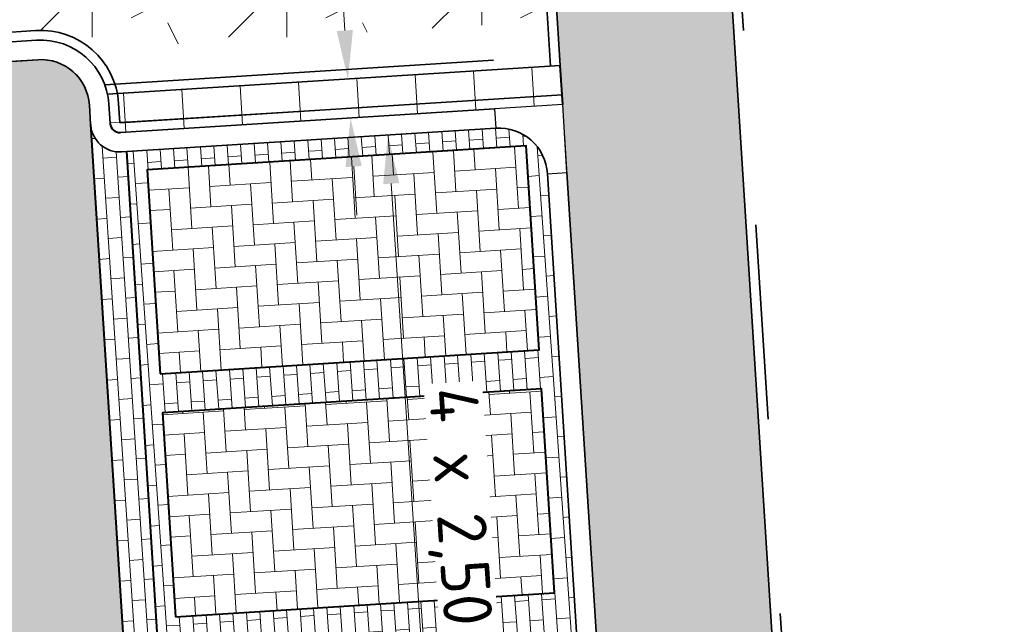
# Model space of a CAD drawing. Header units: metres. Extents: x 162305 to 163132, y 502542 to 502928.
# Tile 210 of 222: x 162576.26 to 162586.37, y 502831.37 to 502837.58. Entities that reach past the tile are written whole.
import ezdxf

# ---------------------------------------------------------------- set-up
doc = ezdxf.new("R2010")
doc.units = ezdxf.units.M
for name, pattern in [('VH-OPSLUITBAND-SO', [10, 4, -2, 2, -2]), ('VH-TROTTOIRBAND-SO', [15, 5, -2, 2, -2, 2, -2]), ('ZZ-HIDDEN-SO', [4, 2, -2])]:
    doc.linetypes.add(name, pattern=pattern)
for name, color, linetype, lineweight in [('N-BH-VH-KANTOPSLUITING_BETONRUG-G', 7, 'Continuous', 40), ('N-BH-VH-MATERIAALGRENS-G', 7, 'Continuous', 40), ('N-WE-GR-GRAS-A-200', 62, 'Continuous', 18), ('N-WE-VH-KANTOPSLUITING_BETONRUG-G', 7, 'ZZ-HIDDEN-SO', 35), ('N-WE-VH-KANTOPSLUITING_VOORKANTBAND-G', 50, 'Continuous', 35), ('N-WE-VH-OPENVERHARDING_BETONSTRAATSTEEN-A', 92, 'Continuous', 18), ('N-WE-VH-OPENVERHARDING_TEGEL-A', 92, 'Continuous', 18), ('NW-HOEKELEMENT PARKEERPLAATS', 2, 'Continuous', 30), ('X-XX-AL-M', 7, 'Continuous', 18)]:
    doc.layers.add(name, color=color, linetype=linetype, lineweight=lineweight)
for name, color, linetype, lineweight, true_color in [('N-BH-VH-VERHARDING_BETONSTRAATSTEEN-Matje', 253, 'Continuous', 13, 0x828282), ('N-BH-VH-VERHARDING_TEGEL-A', 253, 'Continuous', 13, 0x828282), ('N-BH-VH-VERHARDING_TEGEL-Grijs', 253, 'Continuous', 13, 0x828282), ('N-WE-VH-GOOT_BSS-G', 5, 'Continuous', 35, 0x0000ff), ('N-WE-VH-KANTOPSLUITING_OPSLUITBAND_100X200-G', 150, 'VH-OPSLUITBAND-SO', 35, 0x007fff), ('N-WE-VH-KANTOPSLUITING_TROTTOIRBAND_180X200-G', 6, 'VH-TROTTOIRBAND-SO', 35, 0xff00ff), ('N01-WE-VH-OPENVERHARDING_BETONSTRAATSTEEN-A', 32, 'Continuous', 18, 0xbd5e00)]:
    doc.layers.add(name, color=color, linetype=linetype, lineweight=lineweight, true_color=true_color)
doc.layers.add('X-XX-AL-HULPLIJN 01-G', color=1, linetype='Continuous', lineweight=18, true_color=0xff0000, plot=False)
doc.styles.add('NLCS-ISO-M200-T25', font='NLCS-ISO.ttf', dxfattribs={"height": 0.5})
doc.dimstyles.new('NLCS-M200-T25-PIJL_L2_H2', dxfattribs={"dimscale": 0.2, "dimtxt": 2.5, "dimasz": 2.5, "dimexe": 2, "dimexo": 2, "dimgap": 0.7, "dimtad": 1, "dimzin": 0, "dimdsep": 46, "dimtxsty": 'NLCS-ISO-M200-T25', "dimcen": 0, "dimdle": 2, "dimclrd": 256, "dimclre": 256, "dimclrt": 256, "dimazin": 0, "dimtfac": 1, "dimtdec": 3, "dimtofl": 0, "dimtmove": 0, "dimatfit": 3, "dimfxl": 2, "dimfxlon": 1, "dimtfillclr": 256, "dimtolj": 1, "dimtzin": 0, "dimlwd": -1, "dimlwe": -1, "dimarcsym": 0})
pattern_1 = [(0, (0, 0), (2, 2), [0.5, -1.5]), (0, (1.1, 1.2), (2, 2), [0.5, -1.5]), (90, (0.2, 0.7000000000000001), (-2, 2), [0.5, -1.5]), (90, (1, 1.4), (-2, 2), [0.5, -1.5]), (45, (0.4, 1.4), (0, 2.00000000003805), [0.5, -2.328427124]), (135, (1.1, 0), (-2.00000000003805, 0), [0.5, -2.328427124]), (26.56505119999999, (0.5, 0.6000000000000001), (2.000000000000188, 8.001289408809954e-10), [0.5, -3.972135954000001]), (26.56505119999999, (1.4, 1.6), (2.000000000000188, 8.001289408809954e-10), [0.5, -3.972135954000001]), (63.43494882, (1.4, 0), (1.019972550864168e-10, 2.000000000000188), [0.4999999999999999, -3.972135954]), (63.43494882, (0.5, 0.9), (1.019972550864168e-10, 2.000000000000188), [0.4999999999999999, -3.972135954]), (63.43494882, (1.2, 0.4), (1.019972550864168e-10, 2.000000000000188), [0.4999999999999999, -3.972135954]), (116.5650512, (0, 1.1), (-8.00129740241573e-10, 2.000000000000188), [0.4999999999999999, -3.972135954]), (153.43494882, (0.4, 0.3), (-2.000000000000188, 1.019979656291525e-10), [0.5, -3.972135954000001])]

# ---------------------------------------------------------------- blocks, each defined once
blk = doc.blocks.new('*D355')
at = {"layer": 'Defpoints', "color": 0, "transparency": 16777216}
for p in [(162580.0399379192, 502836.3959186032), (162580.690667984, 502826.4170761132), (162580.7012617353, 502826.4177669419)]:
    blk.add_point(p, dxfattribs=at)
at = {"layer": 'X-XX-AL-M', "transparency": 16777216}
for p, q in [((162580.0399379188, 502836.3959186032), (162579.64078571, 502836.3698894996)), ((162580.0724743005, 502835.8969783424), (162580.6581316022, 502826.916016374)), ((162580.690667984, 502826.4170761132), (162580.2915157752, 502826.3910470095))]:
    blk.add_line(p, q, dxfattribs=at)
for points in [[(162580.1556310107, 502835.9024010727), (162579.9893175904, 502835.8915556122), (162580.0399379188, 502836.3959186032)], [(162580.7412883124, 502826.9214391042), (162580.5749748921, 502826.9105936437), (162580.690667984, 502826.4170761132)]]:
    blk.add_solid(points, dxfattribs=at)
at = {"layer": 'X-XX-AL-M', "transparency": 16777216, "insert": (162580.8043703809, 502831.4351293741), "char_height": 0.5, "attachment_point": 5, "rotation": 273.7310310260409, "style": 'NLCS-ISO-M200-T25', "bg_fill": 3, "box_fill_scale": 1.1, "bg_fill_color": 256, "bg_fill_true_color": 13158600, "bg_fill_transparency": 0}
blk.add_mtext('\\A1;4 x 2,50 = 10.00', dxfattribs=at)
blk = doc.blocks.new('*D356')
at = {"layer": 'Defpoints', "color": 0, "transparency": 16777216}
for p in [(162579.6285651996, 502836.9707292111), (162579.8085982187, 502836.98246934), (162579.9121874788, 502836.5882285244)]:
    blk.add_point(p, dxfattribs=at)
at = {"layer": 'X-XX-AL-M', "transparency": 16777216}
for p, q in [((162579.5960288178, 502837.469669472), (162579.4704383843, 502839.3955788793)), ((162579.6285651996, 502836.9707292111), (162579.2294129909, 502836.9447001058)), ((162579.6546038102, 502836.5714312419), (162579.2554516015, 502836.5454021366)), ((162579.6871401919, 502836.0724909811), (162579.7196765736, 502835.5735507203))]:
    blk.add_line(p, q, dxfattribs=at)
for points in [[(162579.679185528, 502837.4750922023), (162579.5128721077, 502837.4642467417), (162579.6285651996, 502836.9707292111)], [(162579.7702969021, 502836.0779137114), (162579.6039834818, 502836.0670682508), (162579.6546038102, 502836.5714312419)]]:
    blk.add_solid(points, dxfattribs=at)
at = {"layer": 'X-XX-AL-M', "transparency": 16777216, "insert": (162579.9061388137, 502838.7074726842), "char_height": 0.5, "attachment_point": 5, "rotation": 273.73103102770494, "style": 'NLCS-ISO-M200-T25', "bg_fill": 3, "box_fill_scale": 1.1, "bg_fill_color": 256, "bg_fill_true_color": 13158600, "bg_fill_transparency": 0}
blk.add_mtext('\\A1;0.40', dxfattribs=at)

msp = doc.modelspace()

# ---------------------------------------------------------------- hatches: boundary and pattern name
at = {"layer": 'N-WE-GR-GRAS-A-200'}
h = msp.add_hatch(dxfattribs=at)
h.set_pattern_fill('AGR-GRAS_02-SO', color=256, scale=0.2, style=0, pattern_type=2)
h.set_pattern_definition(pattern_1)
h.paths.add_polyline_path([(162421.5165590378, 502819.7260517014), (162435.0341480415, 502820.5761715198), (162435.1688183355, 502820.4316233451), (162435.3426501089, 502820.2749681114), (162435.552850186, 502820.1206294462), (162435.8967156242, 502819.9441172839), (162436.2277402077, 502819.8405780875), (162436.6488709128, 502819.7886927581), (162442.0138132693, 502820.0949395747), (162442.1810611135, 502820.2103278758), (162442.3248732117, 502817.9525913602), (162445.007909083, 502818.1234939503), (162446.2444226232, 502817.2507322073), (162443.1915292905, 502817.0609060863), (162443.5109028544, 502811.9245559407), (162442.5054510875, 502811.8576059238), (162442.17, 502817.226), (162424.634, 502816.1300000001), (162424.643, 502815.982), (162424.9671399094, 502810.7714661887), (162422.0807124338, 502810.5898051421)])
edge = h.paths.add_edge_path(flags=16)
edge.add_ellipse((162362.043387, 502852.5697739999), major_axis=(-0.002383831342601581, 0.03742427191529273), ratio=0.9992283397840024, start_angle=0, end_angle=360, ccw=False)
edge = h.paths.add_edge_path(flags=16)
edge.add_ellipse((162362.5847170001, 502843.0740939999), major_axis=(-0.002383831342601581, 0.03742427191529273), ratio=0.9992283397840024, start_angle=0, end_angle=360, ccw=False)
edge = h.paths.add_edge_path(flags=16)
edge.add_ellipse((162361.374981, 502862.4700579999), major_axis=(-0.002383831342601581, 0.03742427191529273), ratio=0.9992283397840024, start_angle=0, end_angle=360, ccw=False)
h.paths.add_polyline_path([(162362.2190213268, 502859.5504481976), (162362.3188333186, 502859.5565773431), (162363.5149332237, 502840.0783135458), (162363.4151212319, 502840.0721844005), (162363.4427023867, 502839.6230304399), (162363.5425143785, 502839.6291595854), (162363.6292576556, 502838.2165615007), (162362.8224999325, 502838.1585549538), (162362.7862460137, 502838.484052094), (162362.7876825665, 502838.4841989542), (162362.7580411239, 502838.7741446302), (162362.163, 502845.4909999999), (162360.89836909, 502866.6763346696), (162361.8778000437, 502866.7387219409), (162362.2912521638, 502860.0057313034), (162362.191440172, 502859.9996021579)])
h.paths.add_polyline_path([(162370.3601271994, 502859.1295107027), (162370.1821962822, 502861.9228857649), (162370.463, 502861.9199999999), (162370.486, 502861.4019999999), (162370.7786257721, 502861.4149999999), (162370.814, 502860.8959999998), (162371.3365986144, 502860.9349999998), (162371.387, 502859.961), (162371.777, 502859.9789999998), (162371.7795167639, 502859.2226011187)])
edge = h.paths.add_edge_path(flags=16)
edge.add_ellipse((162389.543764, 502924.3068979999), major_axis=(-0.002385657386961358, 0.03745293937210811), ratio=0.9992283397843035, start_angle=0, end_angle=360, ccw=False)
edge = h.paths.add_edge_path(flags=16)
edge.add_ellipse((162379.964316, 502923.7109299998), major_axis=(-0.002385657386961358, 0.03745293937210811), ratio=0.9992283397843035, start_angle=0, end_angle=360, ccw=False)
h.paths.add_polyline_path([(162371.042, 502923.0409999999), (162371.029, 502923.5469999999), (162371.0223638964, 502923.6548720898), (162398.1123599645, 502925.3046281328), (162398.1452615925, 502924.7643634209)])
edge = h.paths.add_edge_path(flags=16)
edge.add_ellipse((162472.361153, 502871.472719), major_axis=(-0.002385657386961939, 0.03745293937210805), ratio=0.9992283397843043, start_angle=0, end_angle=360, ccw=False)
edge = h.paths.add_edge_path(flags=16)
edge.add_ellipse((162472.2864730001, 502872.403486), major_axis=(-0.002385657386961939, 0.03745293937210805), ratio=0.9992283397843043, start_angle=0, end_angle=360, ccw=False)
edge = h.paths.add_edge_path(flags=16)
edge.add_ellipse((162481.3114880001, 502872.9735409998), major_axis=(-0.002385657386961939, 0.03745293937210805), ratio=0.9992283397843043, start_angle=0, end_angle=360, ccw=False)
edge = h.paths.add_edge_path(flags=16)
edge.add_ellipse((162481.4002010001, 502872.0775119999), major_axis=(-0.002385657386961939, 0.03745293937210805), ratio=0.9992283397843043, start_angle=0, end_angle=360, ccw=False)
edge = h.paths.add_edge_path(flags=16)
edge.add_ellipse((162491.4805440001, 502873.637313), major_axis=(-0.002385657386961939, 0.03745293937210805), ratio=0.9992283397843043, start_angle=0, end_angle=360, ccw=False)
edge = h.paths.add_edge_path()
edge.add_line((162491.6143036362, 502871.717545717), (162490.495948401, 502871.6572610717))
edge.add_line((162490.495948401, 502871.6572610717), (162490.4911206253, 502871.770458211))
edge.add_line((162490.4911206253, 502871.770458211), (162478.1572766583, 502870.9921482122))
edge.add_line((162478.1572766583, 502870.9921482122), (162470.9743753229, 502870.6049558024))
edge.add_line((162470.9743753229, 502870.6049558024), (162470.8563556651, 502872.5000220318))
edge.add_line((162470.8563556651, 502872.5000220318), (162485.6270000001, 502873.4150000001))
edge.add_line((162485.6270000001, 502873.4150000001), (162493.227, 502873.874))
edge.add_line((162493.227, 502873.874), (162492.8458826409, 502880.3916842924))
edge.add_line((162492.8458826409, 502880.3916842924), (162493.9870089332, 502880.4646632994))
edge.add_line((162493.9870089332, 502880.4646632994), (162494.5185704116, 502871.8740994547))
edge.add_line((162494.5185704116, 502871.8740994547), (162491.6457403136, 502871.7192403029))
edge.add_ellipse((162491.6281880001, 502871.7524060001), major_axis=(-0.002385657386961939, 0.03745293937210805), ratio=0.9992283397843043, start_angle=204.2610710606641, end_angle=514.6215030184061)
h.paths.add_polyline_path([(162503.0755587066, 502855.4427169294), (162503.1753678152, 502855.4488928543), (162503.1815437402, 502855.3490837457), (162507.7228581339, 502855.6300883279), (162508.3250288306, 502845.8984091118), (162508.8258166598, 502845.9293965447), (162509.9220368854, 502845.9962164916), (162508.4797209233, 502869.3054814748), (162502.5611213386, 502868.9392541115), (162502.3616388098, 502868.2951169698), (162502.3731368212, 502866.8913389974)])
h.paths.add_polyline_path([(162538.7342247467, 502870.4526310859), (162538.7367962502, 502870.458550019), (162538.7430412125, 502870.4777147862), (162538.7473811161, 502870.496931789), (162538.7498959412, 502870.5159468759), (162538.7507036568, 502870.5345366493), (162538.7498980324, 502870.5531265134), (162538.7473853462, 502870.5721418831), (162538.7430476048, 502870.5913593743), (162538.7368047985, 502870.6105248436), (162538.7286236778, 502870.6293614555), (162538.7222540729, 502870.6408522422), (162538.7033428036, 502870.9382040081), (162537.9507959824, 502870.8903428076), (162537.9680789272, 502870.6185940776), (162537.964609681, 502870.6106081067), (162537.9583653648, 502870.5914438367), (162537.9540258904, 502870.5722273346), (162537.9515112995, 502870.5532127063), (162537.9507036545, 502870.5346233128), (162537.9515092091, 502870.5160338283), (162537.9540216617, 502870.4970189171), (162537.9583589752, 502870.4778019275), (162537.964601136, 502870.4586369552), (162537.9727813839, 502870.4398007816), (162537.9803143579, 502870.4262100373), (162537.9986571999, 502870.137795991), (162538.7512040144, 502870.1856571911)], flags=16)
edge = h.paths.add_edge_path(flags=16)
edge.add_ellipse((162531.9063522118, 502869.9819825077), major_axis=(-0.2500000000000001, 0), ratio=1, start_angle=-146.51130248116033, end_angle=206.7590416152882, ccw=False)
edge.add_line((162532.1148508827, 502870.1199256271), (162532.1295791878, 502870.0945423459))
edge = h.paths.add_edge_path(flags=16)
edge.add_ellipse((162511.918555, 502869.277477), major_axis=(-0.00238565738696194, 0.03745293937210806), ratio=0.9992283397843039, start_angle=0, end_angle=360, ccw=False)
edge = h.paths.add_edge_path(flags=16)
edge.add_ellipse((162522.496849, 502868.4620289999), major_axis=(-0.00238565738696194, 0.03745293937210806), ratio=0.9992283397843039, start_angle=0, end_angle=360, ccw=False)
edge = h.paths.add_edge_path(flags=16)
edge.add_ellipse((162522.447144, 502869.8904319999), major_axis=(-0.00238565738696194, 0.03745293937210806), ratio=0.9992283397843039, start_angle=0, end_angle=360, ccw=False)
edge = h.paths.add_edge_path(flags=16)
edge.add_ellipse((162532.378619, 502869.05672), major_axis=(-0.00238565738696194, 0.03745293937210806), ratio=0.9992283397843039, start_angle=0, end_angle=360, ccw=False)
edge = h.paths.add_edge_path()
edge.add_line((162511.9016605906, 502867.7473060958), (162510.2102112, 502867.6449842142))
edge.add_line((162510.2102112, 502867.6449842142), (162510.1085309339, 502869.3060766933))
edge.add_line((162510.1085309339, 502869.3060766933), (162538.7403474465, 502871.0777381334))
edge.add_line((162538.7403474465, 502871.0777381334), (162538.8441031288, 502869.3771517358))
edge.add_line((162538.8441031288, 502869.3771517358), (162511.9425193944, 502867.7497777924))
edge.add_ellipse((162511.920191, 502867.7799310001), major_axis=(-0.00238565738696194, 0.03745293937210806), ratio=0.9992283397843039, start_angle=212.895373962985, end_angle=506.7391838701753)
edge = h.paths.add_edge_path(flags=16)
edge.add_ellipse((162554.016631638, 502704.4069191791), major_axis=(-0.2500000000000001, 0), ratio=1, start_angle=-19.78060631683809, end_angle=333.4897362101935, ccw=False)
edge.add_line((162553.7813827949, 502704.4915240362), (162553.7929180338, 502704.5185087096))
edge = h.paths.add_edge_path()
edge.add_ellipse((162551.4431023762, 502714.7606002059), major_axis=(-0.5786424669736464, 0), ratio=1, start_angle=88.32756619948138, end_angle=98.42476321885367)
edge.add_line((162551.5278796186, 502714.1882018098), (162556.303, 502714.513))
edge.add_line((162556.303, 502714.513), (162556.577, 502710.1250000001))
edge.add_line((162556.577, 502710.1250000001), (162556.776, 502710.137))
edge.add_line((162556.776, 502710.137), (162556.8456714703, 502709.2360332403))
edge.add_line((162556.8456714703, 502709.2360332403), (162552.7317102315, 502708.9739843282))
edge.add_line((162552.7317102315, 502708.9739843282), (162552.9859847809, 502704.982074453))
edge.add_line((162552.9859847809, 502704.982074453), (162557.1540978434, 502705.2475726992))
edge.add_line((162557.1540978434, 502705.2475726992), (162557.1710000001, 502705.029))
edge.add_line((162557.1710000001, 502705.029), (162577.095, 502706.273))
edge.add_line((162577.095, 502706.273), (162577.2190000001, 502706.8259999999))
edge.add_line((162577.2190000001, 502706.8259999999), (162577.3048540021, 502705.3783479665))
edge.add_line((162577.3048540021, 502705.3783479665), (162549.7918656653, 502703.6927452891))
edge.add_line((162549.7918656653, 502703.6927452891), (162549.1598177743, 502713.8137040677))
edge.add_line((162549.1598177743, 502713.8137040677), (162549.361875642, 502713.8262496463))
edge.add_line((162549.361875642, 502713.8262496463), (162549.3556780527, 502713.9260674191))
edge.add_line((162549.3556780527, 502713.9260674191), (162550.2635827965, 502713.9824417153))
edge.add_ellipse((162550.2202014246, 502714.6810961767), major_axis=(-0.7000000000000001, 0), ratio=1, start_angle=93.55309047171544, end_angle=128.9931781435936)
edge.add_line((162550.6606609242, 502714.1370415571), (162551.426214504, 502714.1822042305))
edge = h.paths.add_edge_path(flags=16)
edge.add_ellipse((162508.182291, 502708.9626890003), major_axis=(-0.002385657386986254, 0.03745293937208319), ratio=0.9992283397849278, start_angle=0, end_angle=360, ccw=False)
edge = h.paths.add_edge_path(flags=16)
edge.add_ellipse((162498.418432, 502708.1386420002), major_axis=(-0.002385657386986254, 0.03745293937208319), ratio=0.9992283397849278, start_angle=0, end_angle=360, ccw=False)
edge = h.paths.add_edge_path(flags=16)
edge.add_ellipse((162487.92888, 502707.676082), major_axis=(-0.002385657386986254, 0.03745293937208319), ratio=0.9992283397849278, start_angle=0, end_angle=360, ccw=False)
edge = h.paths.add_edge_path(flags=16)
edge.add_ellipse((162478.21442, 502707.1048410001), major_axis=(-0.002385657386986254, 0.03745293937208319), ratio=0.9992283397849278, start_angle=0, end_angle=360, ccw=False)
h.paths.add_polyline_path([(162476.6849999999, 502707.0870000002), (162505.879, 502708.9120000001), (162539.79, 502710.978), (162539.8512384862, 502709.9872224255), (162476.7460532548, 502706.0992192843)])
edge = h.paths.add_edge_path(flags=16)
edge.add_ellipse((162395.834261, 502721.3618740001), major_axis=(-0.002383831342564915, 0.03742427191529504), ratio=0.999228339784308, start_angle=0, end_angle=360, ccw=False)
edge = h.paths.add_edge_path(flags=16)
edge.add_ellipse((162396.470102, 502711.1848960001), major_axis=(-0.002383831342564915, 0.03742427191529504), ratio=0.999228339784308, start_angle=0, end_angle=360, ccw=False)
edge = h.paths.add_edge_path()
edge.add_line((162395.3827017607, 502731.7149209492), (162396.765, 502708.907))
edge.add_line((162396.765, 502708.907), (162397.0362159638, 502704.3002450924))
edge.add_line((162397.0362159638, 502704.3002450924), (162396.2952306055, 502704.2557530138))
edge.add_line((162396.2952306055, 502704.2557530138), (162395.7976409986, 502704.6969723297))
edge.add_line((162395.7976409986, 502704.6969723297), (162394.0179850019, 502733.9348903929))
edge.add_line((162394.0179850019, 502733.9348903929), (162394.9004865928, 502734.9337845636))
edge.add_line((162394.9004865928, 502734.9337845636), (162395.1865293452, 502734.9517658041))
edge.add_line((162395.1865293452, 502734.9517658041), (162395.3786342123, 502731.7820354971))
edge.add_ellipse((162395.364097, 502731.7474740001), major_axis=(-0.002383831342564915, 0.03742427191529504), ratio=0.999228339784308, start_angle=333.5251489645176, end_angle=566.1216927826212)
edge = h.paths.add_edge_path(flags=16)
edge.add_ellipse((162599.331135, 502707.3641609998), major_axis=(-0.002385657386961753, 0.03745293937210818), ratio=0.9992283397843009, start_angle=0, end_angle=360, ccw=False)
edge = h.paths.add_edge_path(flags=16)
edge.add_ellipse((162589.564927, 502706.8229459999), major_axis=(-0.002385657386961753, 0.03745293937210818), ratio=0.9992283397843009, start_angle=0, end_angle=360, ccw=False)
edge = h.paths.add_edge_path()
edge.add_ellipse((162583.9606018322, 502706.2395809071), major_axis=(-0.25, 0), ratio=1, start_angle=93.48921757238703, end_angle=273.4892176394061)
edge.add_line((162583.9453866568, 502706.4891174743), (162583.9425624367, 502706.5354361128))
edge.add_line((162583.9425624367, 502706.5354361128), (162608.977, 502708.0619999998))
edge.add_line((162608.977, 502708.0619999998), (162609.0222481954, 502707.3215365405))
edge.add_line((162609.0222481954, 502707.3215365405), (162583.9881483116, 502705.7878047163))
edge.add_line((162583.9881483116, 502705.7878047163), (162583.9758170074, 502705.9900443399))
edge = h.paths.add_edge_path(flags=16)
edge.add_ellipse((162616.1438289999, 502666.5185710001), major_axis=(-0.002383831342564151, 0.03742427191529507), ratio=0.9992283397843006, start_angle=0, end_angle=360, ccw=False)
edge = h.paths.add_edge_path(flags=16)
edge.add_ellipse((162615.418174, 502676.4011740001), major_axis=(-0.002383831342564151, 0.03742427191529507), ratio=0.9992283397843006, start_angle=0, end_angle=360, ccw=False)
edge = h.paths.add_edge_path()
edge.add_ellipse((162615.4285143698, 502664.8072041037), major_axis=(-0.25, 0), ratio=1, start_angle=33.48920055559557, end_angle=333.4892346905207)
edge.add_line((162615.2048017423, 502664.9187955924), (162615.1525454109, 502664.9448619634))
edge.add_line((162615.1525454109, 502664.9448619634), (162613.958497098, 502684.041838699))
edge.add_line((162613.958497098, 502684.041838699), (162615.1414976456, 502684.115805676))
edge.add_line((162615.1414976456, 502684.115805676), (162615.159, 502683.7990000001))
edge.add_line((162615.159, 502683.7990000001), (162616.3066053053, 502665.5481842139))
edge.add_line((162616.3066053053, 502665.5481842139), (162616.3033225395, 502665.5336481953))
edge.add_line((162616.3033225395, 502665.5336481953), (162616.3008077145, 502665.514633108))
edge.add_line((162616.3008077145, 502665.514633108), (162616.2999999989, 502665.4960433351))
edge.add_line((162616.2999999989, 502665.4960433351), (162616.3008056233, 502665.4774534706))
edge.add_line((162616.3008056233, 502665.4774534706), (162616.3033183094, 502665.4584381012))
edge.add_line((162616.3033183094, 502665.4584381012), (162616.3076560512, 502665.4392206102))
edge.add_line((162616.3076560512, 502665.4392206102), (162616.3138988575, 502665.4200551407))
edge.add_line((162616.3138988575, 502665.4200551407), (162616.314791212, 502665.4180005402))
edge.add_line((162616.314791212, 502665.4180005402), (162616.722, 502658.942))
edge.add_line((162616.722, 502658.942), (162615.5333526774, 502658.8544320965))
edge.add_line((162615.5333526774, 502658.8544320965), (162615.1717733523, 502664.6373404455))
edge.add_line((162615.1717733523, 502664.6373404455), (162615.2200169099, 502664.6692591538))
h.paths.add_polyline_path([(162613.8066207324, 502655.3830135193), (162613.5983157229, 502658.7118775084), (162613.6383711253, 502658.7148283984), (162613.9336933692, 502653.9916007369), (162582.143659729, 502652.0176703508), (162582.0627495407, 502653.3171170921)])
h.paths.add_polyline_path([(162630.4243863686, 502647.5564365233), (162630.6988101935, 502642.625785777), (162628.400261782, 502642.4938657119), (162627.7770362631, 502642.4580970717), (162627.7860277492, 502642.2775601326), (162603.4329293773, 502640.7654094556), (162603.1143130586, 502645.8967066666), (162602.0771908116, 502645.8411463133), (162602.1052835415, 502645.3920240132), (162602.140627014, 502645.3942347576), (162602.4673671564, 502640.0490361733), (162633.8554516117, 502641.9628847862), (162634.1446303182, 502641.9819357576), (162633.8808725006, 502644.367061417), (162633.7172807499, 502644.9995907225), (162633.3784737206, 502645.7268571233), (162632.876258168, 502646.363503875), (162632.2858631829, 502646.8539192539), (162631.6236958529, 502647.2106270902)])
edge = h.paths.add_edge_path(flags=16)
edge.add_ellipse((162567.844551, 502652.1996749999), major_axis=(-0.002385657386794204, 0.03745293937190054), ratio=0.9992283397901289, start_angle=0, end_angle=360, ccw=False)
edge = h.paths.add_edge_path()
edge.add_line((162548.0456737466, 502650.7682154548), (162548.0302749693, 502651.0150177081))
edge.add_line((162548.0302749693, 502651.0150177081), (162549.486, 502651.1087671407))
edge.add_line((162549.486, 502651.1087671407), (162549.486, 502650.5171653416))
edge.add_line((162549.486, 502650.5171653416), (162550.286, 502650.5171653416))
edge.add_line((162550.286, 502650.5171653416), (162550.286, 502651.1602875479))
edge.add_line((162550.286, 502651.1602875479), (162558.5596133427, 502651.6931124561))
edge.add_ellipse((162558.586846, 502651.7189099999), major_axis=(-0.002385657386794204, 0.03745293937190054), ratio=0.9992283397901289, start_angle=129.7834060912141, end_angle=230.2967654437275)
edge.add_line((162558.6171626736, 502651.6968186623), (162573.8774278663, 502652.679587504))
edge.add_line((162573.8774278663, 502652.679587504), (162573.9442433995, 502651.6087087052))
edge.add_line((162573.9442433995, 502651.6087087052), (162548.0933813, 502650.003587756))
edge.add_line((162548.0933813, 502650.003587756), (162548.0496484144, 502650.7045118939))
edge.add_ellipse((162548.027968, 502650.7351350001), major_axis=(-0.002385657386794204, 0.03745293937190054), ratio=0.9992283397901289, start_angle=211.6726546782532, end_angle=328.1783617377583)
edge = h.paths.add_edge_path(flags=16)
edge.add_ellipse((162430.664854, 502659.8648859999), major_axis=(-0.002385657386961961, 0.03745293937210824), ratio=0.999228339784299, start_angle=0, end_angle=360, ccw=False)
edge = h.paths.add_edge_path(flags=16)
edge.add_ellipse((162420.419076, 502659.6422339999), major_axis=(-0.002385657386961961, 0.03745293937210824), ratio=0.999228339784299, start_angle=0, end_angle=360, ccw=False)
edge = h.paths.add_edge_path(flags=16)
edge.add_ellipse((162411.255758, 502659.1550639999), major_axis=(-0.002385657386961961, 0.03745293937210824), ratio=0.999228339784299, start_angle=0, end_angle=360, ccw=False)
h.paths.add_polyline_path([(162435.5066193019, 502661.0433013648), (162435.3233302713, 502659.8573135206), (162409.6329158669, 502658.2621252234), (162409.5620526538, 502659.4211363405), (162417.3110000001, 502659.9086496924), (162417.3110000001, 502659.5641653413), (162418.1110000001, 502659.5641653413), (162418.1110000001, 502659.9623525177)])
edge = h.paths.add_edge_path()
edge.add_arc((162406.536, 502665.135), 0.2500000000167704, 314.1360549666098, 386.7590416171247)
edge.add_line((162406.759226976, 502665.2475598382), (162406.7444974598, 502665.27294495))
edge.add_arc((162406.5359999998, 502665.135), 0.2500000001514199, 33.48920055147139, 53.15212306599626)
edge.add_line((162406.685923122, 502665.3350576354), (162405.617, 502682.119))
edge.add_line((162405.617, 502682.119), (162404.587, 502699.361))
edge.add_line((162404.587, 502699.361), (162405.1143578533, 502699.3935952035))
edge.add_line((162405.1143578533, 502699.3935952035), (162407.5658656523, 502659.2976883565))
edge.add_line((162407.5658656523, 502659.2976883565), (162407.0728233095, 502659.2672141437))
edge.add_line((162407.0728233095, 502659.2672141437), (162407.068, 502659.3430000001))
edge.add_line((162407.068, 502659.3430000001), (162407.062, 502659.4299999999))
edge.add_line((162407.062, 502659.4299999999), (162406.7100911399, 502664.9555779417))
h.paths.add_polyline_path([(162384.1750049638, 502626.9891315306), (162385.0461632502, 502626.5921299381), (162372.824584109, 502599.0138271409), (162371.3350000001, 502595.4950000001), (162370.7215316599, 502593.4947695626), (162370.3940593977, 502591.742593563), (162370.27, 502590.8190000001), (162370.22, 502589.0400000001), (162370.38, 502587.0300000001), (162370.565, 502585.909), (162371.415, 502583.295), (162372.1925058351, 502581.7065360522), (162370.9084498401, 502584.3298946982), (162369.965918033, 502586.8058962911), (162369.7468094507, 502588.0398939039), (162369.6159284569, 502589.5431637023), (162369.6091660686, 502591.0279743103), (162369.7646776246, 502592.5846402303), (162370.1565436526, 502594.4288020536), (162370.7452851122, 502596.21519706), (162373.7388263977, 502603.1545829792), (162382.0728048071, 502622.3892297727), (162383.9823001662, 502627.0156439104)])
h.paths.add_polyline_path([(162633.5463762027, 502600.5126540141), (162633.8283551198, 502595.9714000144), (162634.9231162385, 502596.039376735), (162635.3607743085, 502596.0881576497), (162635.8073451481, 502596.2543479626), (162636.1271517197, 502596.4813361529), (162636.3947428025, 502596.7820698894), (162636.6092821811, 502597.1852952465), (162636.6796266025, 502597.5214881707), (162636.6916618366, 502597.8519463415), (162636.4580000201, 502601.6318122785), (162636.458, 502601.6900000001), (162604.9018155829, 502599.7525513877), (162604.8522315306, 502599.7495070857), (162605.1491306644, 502595.6509770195), (162605.3252974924, 502595.0911310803), (162605.5291921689, 502594.7712351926), (162606.0306337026, 502594.3268080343), (162606.4894983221, 502594.1006345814), (162606.9796067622, 502594.0141961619), (162607.3978853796, 502594.0296818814), (162607.3792933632, 502594.3291052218), (162607.4791011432, 502594.3353025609), (162607.1971222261, 502598.8765565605)])
h = msp.add_hatch(dxfattribs=at)
h.set_pattern_fill('AGR-GRAS_02-SO', color=256, scale=0.2, style=0, pattern_type=2)
h.set_pattern_definition(pattern_1)
h.paths.add_polyline_path([(162576.9971982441, 502837.2770800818, 0.1961267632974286), (162576.424301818, 502837.4695351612), (162575.2516512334, 502837.3952680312), (162575.0333708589, 502840.8418346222), (162577.6061098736, 502841.0011197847), (162577.7439768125, 502840.9213148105), (162577.7597852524, 502840.6718151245), (162578.0591848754, 502840.6907852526), (162578.0433764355, 502840.9402849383), (162578.1689023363, 502841.0359637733), (162581.4460984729, 502841.2388637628), (162581.6786567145, 502837.5668549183)])
edge = h.paths.add_edge_path(flags=16)
edge.add_ellipse((162576.086894, 502837.839663), major_axis=(-0.002385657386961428, 0.03745293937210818), ratio=0.9992283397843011, start_angle=0, end_angle=360)
edge = h.paths.add_edge_path(flags=16)
edge.add_ellipse((162578.3136220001, 502837.929538), major_axis=(-0.002385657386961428, 0.03745293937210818), ratio=0.9992283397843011, start_angle=0, end_angle=360)
at = {"layer": 'N-WE-VH-OPENVERHARDING_BETONSTRAATSTEEN-A', "true_color": 0x333333}
h = msp.add_hatch(dxfattribs=at)
h.set_pattern_fill('AVH-BSS_DIKFORMAAT_HALFST', color=250, scale=2, angle=3.757218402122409, pattern_type=2)
h.set_pattern_definition([(3.757218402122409, (0, 0), (0.3995457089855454, 0.2336840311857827), [0.138, -0.138]), (93.75721840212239, (0, 0), (-0.1377033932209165, -0.009042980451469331), [])])
h.paths.add_polyline_path([(162577.3547701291, 502836.2258596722), (162577.3048701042, 502836.2226993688, -0.4142135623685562), (162576.9865081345, 502836.5031376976), (162577.6564924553, 502825.9243324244, -0.4142135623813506), (162577.9369307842, 502826.2426943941), (162577.9868308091, 502826.2458546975)])
h = msp.add_hatch(dxfattribs=at)
h.set_pattern_fill('AVH-BSS_DIKFORMAAT_HALFST', color=250, scale=2, angle=184, pattern_type=2)
h.set_pattern_definition([(184, (0, 0), (-0.3985519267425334, -0.2353749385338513), [0.138, -0.138]), (273.9999999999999, (0, 0), (0.1376638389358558, 0.009626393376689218), [])])
h.paths.add_polyline_path([(162581.6777753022, 502835.9986455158, 0.4142135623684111), (162581.1471720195, 502836.4660427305), (162577.3547701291, 502836.2258596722), (162577.9868308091, 502826.2458546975), (162581.7792326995, 502826.4860377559, 0.4142135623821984), (162582.2466299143, 502827.0166410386)])
h.paths.add_polyline_path([(162581.7752437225, 502831.2954019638), (162581.9079764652, 502829.1996009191), (162578.0157745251, 502828.9530972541), (162577.8830417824, 502831.0488982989)], flags=16)
h.paths.add_polyline_path([(162577.857759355, 502831.448098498), (162577.7250266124, 502833.5438995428), (162581.6172285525, 502833.7904032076), (162581.7499612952, 502831.6946021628)], flags=16)
h.paths.add_polyline_path([(162581.9332588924, 502828.8004007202), (162582.0659916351, 502826.7045996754), (162578.173789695, 502826.4580960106), (162578.0410569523, 502828.5538970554)], flags=16)
h.paths.add_polyline_path([(162577.6997441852, 502833.9430997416), (162577.5670114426, 502836.0389007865), (162581.4592133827, 502836.2854044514), (162581.5919461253, 502834.1896034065)], flags=16)
at = {"layer": 'N-WE-VH-OPENVERHARDING_BETONSTRAATSTEEN-A', "true_color": 0xffffff}
h = msp.add_hatch(dxfattribs=at)
h.set_pattern_fill('AVH-BSS_KEIFORMAAT_ELLEBOOG', scale=2, angle=3.567152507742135, pattern_type=2)
h.set_pattern_definition([(3.567152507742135, (162577.5670114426, 502836.0389007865), (0.1965272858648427, 0.2226589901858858), [0.63, -0.21]), (273.5671525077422, (162577.5408797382, 502836.4580870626), (0.1965272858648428, 0.2226589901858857), [0.63, -0.21])])
h.paths.add_polyline_path([(162578.0410569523, 502828.5538970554), (162581.9332588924, 502828.8004007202), (162582.0659916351, 502826.7045996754), (162578.173789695, 502826.4580960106)])
h.paths.add_polyline_path([(162577.8830417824, 502831.0488982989), (162581.7752437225, 502831.2954019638), (162581.9079764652, 502829.1996009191), (162578.0157745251, 502828.9530972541)])
h.paths.add_polyline_path([(162577.7250266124, 502833.5438995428), (162581.6172285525, 502833.7904032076), (162581.7499612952, 502831.6946021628), (162577.857759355, 502831.448098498)])
h.paths.add_polyline_path([(162577.5670114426, 502836.0389007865), (162581.4592133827, 502836.2854044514), (162581.5919461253, 502834.1896034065), (162577.6997441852, 502833.9430997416)])
at = {"layer": 'N-WE-VH-OPENVERHARDING_TEGEL-A', "true_color": 0x333333}
h = msp.add_hatch(dxfattribs=at)
h.set_pattern_fill('AVH-TEGEL_300X300_HALFST', color=250, angle=93.54642834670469, pattern_type=2)
h.set_pattern_definition([(93.54642834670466, (0, 0), (-0.1682699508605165, 0.2901469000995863), [0.3, -0.3]), (183.5464283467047, (0, 0), (0.01855720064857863, -0.2994255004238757), [])])
h.paths.add_polyline_path([(162583.508254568, 502838.7385846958), (162583.508254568, 502838.7368648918), (162583.5342708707, 502838.327796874), (162585.7090115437, 502803.9894438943), (162583.9126107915, 502803.8756707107), (162581.5395864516, 502841.3448496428), (162583.3360898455, 502841.4570021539), (162583.4866092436, 502839.0803563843)])
h = msp.add_hatch(dxfattribs=at)
h.set_pattern_fill('AVH-TEGEL_400X600_BLOK', color=250, angle=93.54079761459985, pattern_type=2)
h.set_pattern_definition([(93.54079761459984, (0, 0), (-0.598854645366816, -0.03705554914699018), []), (183.5407976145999, (0, 0), (0.02470369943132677, -0.399236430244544), [])])
edge = h.paths.add_edge_path()
edge.add_arc((162577.2859082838, 502836.522099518), 0.1000000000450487, 183.6238565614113, 273.62385656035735, ccw=False)
edge.add_line((162577.186108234, 502836.5157789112), (162577.1734670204, 502836.7153790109))
edge.add_arc((162576.4748666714, 502836.6711347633), 0.7000000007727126, 3.623856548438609, 11.83706723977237)
edge.add_line((162577.1599810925, 502836.8147252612), (162581.807848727, 502837.1090872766))
edge.add_line((162581.807848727, 502837.1090872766), (162581.8331311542, 502836.7098870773))
edge.add_line((162581.8331311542, 502836.7098870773), (162577.2922288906, 502836.4222994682))
at = {"layer": 'N01-WE-VH-OPENVERHARDING_BETONSTRAATSTEEN-A'}
h = msp.add_hatch(dxfattribs=at)
h.set_pattern_fill('AVH-BSS_LINGEFORMAAT_KEPER', color=256, scale=2, angle=3.540797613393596, pattern_type=2)
h.set_pattern_definition([(48.54079761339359, (162379.9612267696, 502825.0098164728), (-0.01397452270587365, 0.225842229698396), [0.64, -0.32]), (138.5407976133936, (162380.0671606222, 502825.1297248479), (0.01397452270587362, -0.2258422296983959), [0.64, -0.32])])
edge = h.paths.add_edge_path()
edge.add_line((162571.7526613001, 502836.8730664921), (162575.4702131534, 502837.1085090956))
edge.add_line((162575.4702131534, 502837.1085090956), (162576.4432636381, 502837.170135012))
edge.add_arc((162576.4748666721, 502836.6711347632), 0.4999999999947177, 3.6238565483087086, 93.62385656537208, ccw=False)
edge.add_line((162576.9738669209, 502836.7027377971), (162579.0601223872, 502803.7615335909))
edge.add_line((162579.0601223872, 502803.7615335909), (162575.2479363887, 502803.5284546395))
edge.add_arc((162575.2662388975, 502803.2291029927), 0.2999106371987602, 93.49873722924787, 183.532886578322)
edge.add_line((162574.9668982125, 502803.210622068), (162577.721135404, 502758.3835237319))
edge.add_line((162577.721135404, 502758.3835237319), (162571.7331890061, 502758.0034318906))
edge.add_line((162571.7331890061, 502758.0034318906), (162571.5351945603, 502761.1226257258))
edge.add_line((162571.5351945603, 502761.1226257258), (162572.6392294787, 502761.1922474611))
edge.add_line((162572.6392294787, 502761.1922474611), (162569.2105769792, 502816.9978414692))
edge.add_line((162569.2105769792, 502816.9978414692), (162572.996228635, 502817.237597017))
edge.add_line((162572.996228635, 502817.237597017), (162571.7526613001, 502836.8730664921))

# ---------------------------------------------------------------- linework, layer by layer
at = {"layer": 'N-BH-VH-KANTOPSLUITING_BETONRUG-G', "ltscale": 5}
msp.add_arc((162577.2859082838, 502836.522099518), 0.09999999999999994, 183.6238565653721, 273.6238565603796, dxfattribs=at)
at = {"layer": 'N-BH-VH-MATERIAALGRENS-G'}
for p, q in [((162581.8331311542, 502836.7098870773), (162581.8078487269, 502837.1090872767)), ((162576.9865081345, 502836.5031376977), (162577.6564924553, 502825.9243324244)), ((162577.3547701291, 502836.2258596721), (162577.9868308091, 502826.2458546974))]:
    msp.add_line(p, q, dxfattribs=at)
at = {"layer": 'N-BH-VH-MATERIAALGRENS-G', "flags": 128}
for points in [[(162577.6997441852, 502833.9430997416), (162581.5919461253, 502834.1896034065), (162581.4592133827, 502836.2854044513), (162577.5670114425, 502836.0389007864), (162577.6997441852, 502833.9430997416)], [(162577.857759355, 502831.4480984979), (162581.7499612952, 502831.6946021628), (162581.6172285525, 502833.7904032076), (162577.7250266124, 502833.5438995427), (162577.857759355, 502831.4480984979)]]:
    msp.add_lwpolyline(points, dxfattribs=at)
at = {"layer": 'N-BH-VH-VERHARDING_BETONSTRAATSTEEN-Matje', "flags": 128}
for points in [[(162577.5670114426, 502836.0389007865), (162581.4592133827, 502836.2854044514), (162581.5919461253, 502834.1896034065), (162577.6997441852, 502833.9430997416), (162577.5670114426, 502836.0389007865)], [(162577.7250266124, 502833.5438995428), (162581.6172285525, 502833.7904032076), (162581.7499612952, 502831.6946021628), (162577.857759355, 502831.448098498), (162577.7250266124, 502833.5438995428)]]:
    msp.add_lwpolyline(points, dxfattribs=at)
at = {"layer": 'N-BH-VH-VERHARDING_TEGEL-A', "flags": 128}
msp.add_lwpolyline([(162577.2922288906, 502836.4222994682, -0.414213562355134), (162577.186108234, 502836.5157789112), (162577.186108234, 502836.5157789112), (162577.1734670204, 502836.7153790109), (162577.1734670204, 502836.7153790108, 0.03585224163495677), (162577.1599810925, 502836.8147252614), (162577.1599810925, 502836.8147252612), (162581.807848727, 502837.1090872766), (162581.8331311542, 502836.7098870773), (162577.2922288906, 502836.4222994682)], format="xyb", dxfattribs=at)
at = {"layer": 'N-BH-VH-VERHARDING_TEGEL-Grijs', "flags": 128}
msp.add_lwpolyline([(162583.508254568, 502838.7385846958), (162583.508254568, 502838.7368648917), (162583.508254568, 502838.7368648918), (162583.5342708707, 502838.327796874), (162585.7090115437, 502803.9894438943), (162583.9126107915, 502803.8756707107), (162581.5395864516, 502841.3448496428), (162583.3360898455, 502841.4570021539), (162583.4866092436, 502839.0803563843), (162583.508254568, 502838.7385846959)], dxfattribs=at)
at = {"layer": 'N-WE-VH-GOOT_BSS-G'}
msp.add_line((162577.9868308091, 502826.2458546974), (162577.3547701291, 502836.2258596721), dxfattribs=at)
at = {"layer": 'N-WE-VH-KANTOPSLUITING_BETONRUG-G'}
msp.add_lwpolyline([(162575.4512513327, 502837.4079092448), (162576.4243018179, 502837.4695351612, -0.4142135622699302), (162577.2732670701, 502836.7216996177)], format="xyb", dxfattribs=at)
at = {"layer": 'N-WE-VH-KANTOPSLUITING_BETONRUG-G', "ltscale": 5}
msp.add_lwpolyline([(162577.2732670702, 502836.7216996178), (162577.2859082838, 502836.522099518), (162581.8268105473, 502836.8096871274)], dxfattribs=at)
at = {"layer": 'N-WE-VH-KANTOPSLUITING_OPSLUITBAND_100X200-G'}
for p, q in [((162581.7080486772, 502837.1027666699), (162581.4397774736, 502841.3386700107)), ((162577.1317045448, 502836.9131347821), (162581.7017280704, 502837.2025667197))]:
    msp.add_line(p, q, dxfattribs=at)
msp.add_lwpolyline([(162583.4358984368, 502841.463187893), (162585.8258001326, 502803.7275217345)], dxfattribs=at)
at = {"layer": 'N-WE-VH-KANTOPSLUITING_TROTTOIRBAND_180X200-G'}
msp.add_line((162581.8773754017, 502836.0112867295), (162582.4462300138, 502827.0292822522), dxfattribs=at)
msp.add_lwpolyline([(162575.4575719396, 502837.3081091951), (162576.4306224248, 502837.3697351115, -0.4142135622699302), (162577.1734670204, 502836.715379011), (162577.186108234, 502836.5157789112, 0.4142135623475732), (162577.2922288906, 502836.4222994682), (162581.1345308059, 502836.66564283)], format="xyb", dxfattribs=at)
at = {"layer": 'N-WE-VH-KANTOPSLUITING_VOORKANTBAND-G'}
msp.add_lwpolyline([(162611.158818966, 502840.2757800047), (162615.7983296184, 502840.5633184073), (162617.9479089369, 502805.6296671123), (162585.7259741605, 502803.7216104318), (162583.3360898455, 502841.4570021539), (162601.0282673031, 502842.5534928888), (162601.3830435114, 502836.8290818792), (162602.5807942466, 502836.9025243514), (162602.2259693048, 502842.6277216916), (162610.9794326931, 502843.1702265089)], close=True, dxfattribs=at)
for points in [[(162575.6470035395, 502837.1197057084), (162576.4432636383, 502837.170135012), (162575.4702131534, 502837.1085090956, -0.414213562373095), (162575.1518511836, 502837.3889474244), (162574.927241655, 502840.9354490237), (162581.5395864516, 502841.3448496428), (162581.8078487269, 502837.1090872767), (162577.1599810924, 502836.8147252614)], [(162576.4432636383, 502837.170135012, -0.4142135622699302), (162576.9738669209, 502836.7027377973), (162576.9865081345, 502836.5031376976, 0.4142135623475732), (162577.3048701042, 502836.2226993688), (162581.1471720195, 502836.4660427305, -0.4142135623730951), (162581.6777753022, 502835.9986455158), (162582.2466299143, 502827.0166410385, -0.4142135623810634), (162581.7792326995, 502826.4860377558), (162577.9369307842, 502826.2426943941, 0.4142135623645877), (162577.6564924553, 502825.9243324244)]]:
    msp.add_lwpolyline(points, format="xyb", dxfattribs=at)
at = {"layer": 'NW-HOEKELEMENT PARKEERPLAATS', "flags": 128}
msp.add_lwpolyline([(162581.6777753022, 502835.9986455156), (162581.8773754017, 502836.0112867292), (162581.8331311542, 502836.7098870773), (162581.1345308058, 502836.6656428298), (162581.1471720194, 502836.4660427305)], dxfattribs=at)
at = {"layer": 'X-XX-AL-HULPLIJN 01-G', "flags": 128}
msp.add_lwpolyline([(162571.7526613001, 502836.8730664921), (162575.4702131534, 502837.1085090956), (162576.4432636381, 502837.170135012, -0.4142135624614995), (162576.9738669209, 502836.7027377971), (162579.0601223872, 502803.7615335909), (162575.2479363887, 502803.5284546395, 0.4143881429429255), (162574.9668982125, 502803.210622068), (162577.721135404, 502758.3835237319), (162571.7331890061, 502758.0034318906), (162571.5351945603, 502761.1226257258), (162572.6392294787, 502761.1922474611), (162569.2105769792, 502816.9978414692), (162572.996228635, 502817.237597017)], format="xyb", close=True, dxfattribs=at)

# ---------------------------------------------------------------- next in the draw order: dimensions: what is measured, and where the dimension line sits
at = {"layer": 'X-XX-AL-M'}
dim = msp.add_linear_dim(base=(162580.690667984, 502826.4170761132), p1=(162580.0399379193, 502836.3959186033), p2=(162580.7012617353, 502826.4177669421), angle=93.7310310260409, text='4 x 2,50 = <>', dimstyle='NLCS-M200-T25-PIJL_L2_H2', override={"dimtfill": 1}, dxfattribs=at)
dim.commit()
dim.dimension.update_dxf_attribs({"geometry": '*D355', "text_midpoint": (162580.8043703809, 502831.4351293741)})

# ---------------------------------------------------------------- next in the draw order: dimensions: what is measured, and where the dimension line sits
dim = msp.add_linear_dim(base=(162579.6285651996, 502836.9707292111), p1=(162579.9121874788, 502836.5882285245), p2=(162579.8085982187, 502836.9824693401), angle=93.73103102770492, dimstyle='NLCS-M200-T25-PIJL_L2_H2', override={"dimtfill": 1}, dxfattribs=at)
dim.commit()
dim.dimension.update_dxf_attribs({"geometry": '*D356', "text_midpoint": (162579.5169654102, 502838.6820943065), "dimtype": 160})

doc.saveas('drawing.dxf')
